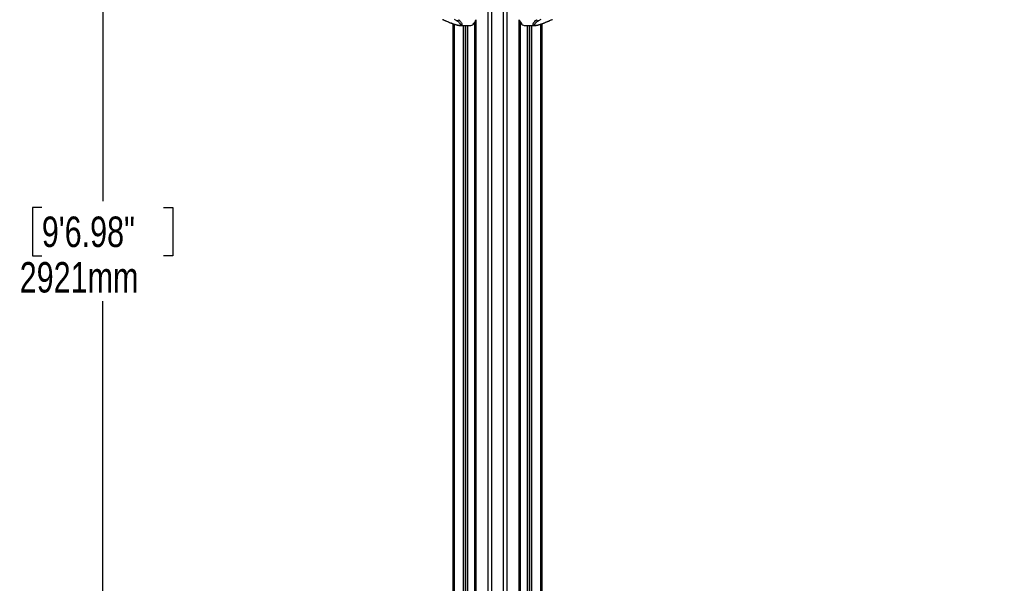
# Model space of a CAD drawing. Header units: millimetres. Extents: x 20 to 22981, y 40 to 19992.
# Tile 17 of 120: x 5210 to 8444, y 3948 to 5800. Entities that reach past the tile are written whole.
import ezdxf

# ---------------------------------------------------------------- set-up
doc = ezdxf.new("R2010")
doc.units = ezdxf.units.MM
doc.header["$LTSCALE"] = 2
doc.layers.add('COMPONENT_GEOMETRY', color=7, linetype='Continuous')
doc.styles.add('SLDTEXTSTYLE0', font='TXT', dxfattribs={"width": 0.75})
doc.dimstyles.new('SLDDIMSTYLE0', dxfattribs={"dimtxt": 100, "dimasz": 6.604, "dimexe": 0, "dimexo": 0.0625, "dimgap": 25, "dimtad": 0, "dimtih": 1, "dimtoh": 1, "dimdec": 0, "dimrnd": 1e-09, "dimzin": 12, "dimdsep": 46, "dimtxsty": 'SLDTEXTSTYLE0', "dimsah": 1, "dimcen": 0.09, "dimadec": 0, "dimazin": 3, "dimtfac": 1, "dimtdec": 0, "dimtofl": 0, "dimtmove": 0, "dimatfit": 3, "dimfxl": 1, "dimfrac": 2, "dimtolj": 1, "dimtzin": 12, "dimarcsym": 0})

# ---------------------------------------------------------------- blocks, each defined once
blk = doc.blocks.new('_D_4')
at = {"layer": 'COMPONENT_GEOMETRY', "color": 7}
for p, q in [((6638.5, 7959.5), (5476, 7959.5)), ((5482.4, 7959.5), (5482.4, 5203.3)), ((5282.3, 5183), (5251.8, 5183)), ((5251.8, 5183), (5251.8, 5024.3)), ((5682.4, 5183), (5712.9, 5183)), ((5712.9, 5183), (5712.9, 5024.3)), ((5251.8, 5024.3), (5282.3, 5024.3)), ((5712.9, 5024.3), (5682.4, 5024.3)), ((5482.4, 2118.5), (5482.4, 4874.7)), ((6459.7, 2118.5), (5476, 2118.5))]:
    blk.add_line(p, q, dxfattribs=at)
for points in [[(5482.4, 7959.5), (5481.3, 7952.9), (5483.4, 7952.9)], [(5482.4, 2118.5), (5483.4, 2125.1), (5481.3, 2125.1)]]:
    blk.add_solid(points, dxfattribs=at)
at = {"layer": 'COMPONENT_GEOMETRY', "color": 7, "char_height": 100, "attachment_point": 1, "style": 'SLDTEXTSTYLE0'}
for s, insert in [('9\'6.98"', (5282.3, 5153.2)), ('2921mm', (5209.6, 5003.6))]:
    blk.add_mtext(s, dxfattribs=dict(at, insert=insert))
blk = doc.blocks.new('_D_5')
at = {"layer": 'COMPONENT_GEOMETRY', "color": 7}
for p, q in [((10452.1, 6612.5), (10452.1, 4529.8)), ((10252.1, 4509.5), (10221.6, 4509.5)), ((10221.6, 4509.5), (10221.6, 4350.8)), ((10652.2, 4509.5), (10682.7, 4509.5)), ((10682.7, 4509.5), (10682.7, 4350.8)), ((10221.6, 4350.8), (10252.1, 4350.8)), ((10682.7, 4350.8), (10652.2, 4350.8)), ((10452.1, 2118.5), (10452.1, 4201.1)), ((7098.8, 2118.5), (10458.5, 2118.5))]:
    blk.add_line(p, q, dxfattribs=at)
for points in [[(10452.1, 6612.5), (10451.1, 6605.9), (10453.1, 6605.9)], [(10452.1, 2118.5), (10453.1, 2125.1), (10451.1, 2125.1)]]:
    blk.add_solid(points, dxfattribs=at)
at = {"layer": 'COMPONENT_GEOMETRY', "color": 7, "char_height": 100, "attachment_point": 1, "style": 'SLDTEXTSTYLE0'}
for s, insert in [('7\'4.46"', (10252.1, 4479.7)), ('2247mm', (10179.3, 4330))]:
    blk.add_mtext(s, dxfattribs=dict(at, insert=insert))

msp = doc.modelspace()

# ---------------------------------------------------------------- linework, layer by layer
at = {"color": 8, "linetype": 'Continuous', "lineweight": 25}
for p, q in [((6748.24, 2191.49), (6748.24, 7939.49)), ((6759.31, 7939.49), (6759.31, 2191.49)), ((6799.26, 2191.49), (6799.26, 7939.49)), ((6810.34, 7939.49), (6810.34, 2191.49)), ((6703.16, 5790.42), (6706.75, 5790.28)), ((6706.75, 5791.57), (6704.07, 5791.66)), ((6704.86, 2191.49), (6704.86, 5790.35)), ((6708.14, 5799.24), (6708.14, 2191.49)), ((6850.44, 2191.49), (6850.44, 5799.24)), ((6854.5, 5791.66), (6851.82, 5791.57)), ((6851.82, 5790.28), (6855.42, 5790.42)), ((6853.72, 5790.35), (6853.72, 2780.48)), ((6636.74, 5785.38), (6636.74, 2191.49)), ((6667.23, 2191.49), (6667.23, 5781.02)), ((6673.4, 5781.02), (6673.4, 2191.49)), ((6681.18, 2191.49), (6681.18, 5781.02)), ((6877.4, 5781.02), (6877.4, 2768.25)), ((6885.18, 2761.31), (6885.18, 5781.02)), ((6891.35, 5781.02), (6891.35, 2192.39)), ((6921.84, 2192.28), (6921.84, 5785.38))]:
    msp.add_line(p, q, dxfattribs=at)
at = {"color": 7, "linetype": 'Continuous', "lineweight": 25}
for p, q in [((6600, 5800.79), (6609.63, 5796.26)), ((6645.1, 5796.26), (6637.45, 5800.79)), ((6703.15, 5790.42), (6706.75, 5790.28)), ((6706.75, 5796.17), (6706.75, 2191.49)), ((6851.82, 2191.49), (6851.82, 5796.17)), ((6851.82, 5790.28), (6855.42, 5790.42)), ((6921.13, 5800.79), (6913.48, 5796.26)), ((6948.95, 5796.26), (6958.58, 5800.79)), ((6633.39, 2191.49), (6633.39, 5786.52)), ((6656.55, 5781.02), (6688.13, 5781.02)), ((6681.61, 2191.49), (6681.61, 5781.02)), ((6698.03, 5785.29), (6700.15, 5785.29)), ((6700.15, 5785.29), (6700.15, 5787.09)), ((6858.43, 5787.09), (6858.43, 5785.29)), ((6860.55, 5785.29), (6858.43, 5785.29)), ((6870.45, 5781.02), (6902.02, 5781.02)), ((6876.97, 5781.02), (6876.97, 2768.46)), ((6925.18, 5786.51), (6925.18, 2191.49))]:
    msp.add_line(p, q, dxfattribs=at)
at = {"color": 8, "linetype": 'Continuous', "lineweight": 25, "flags": 128}
for points in [[(6608.63, 5796.44), (6609.06, 5796.31), (6609.63, 5796.26)], [(6949.94, 5796.44), (6949.52, 5796.31), (6948.95, 5796.26)]]:
    msp.add_lwpolyline(points, dxfattribs=at)
at = {"color": 7, "linetype": 'Continuous', "lineweight": 25}
for centre, radius, start, end in [((6644.77, 5804.59), 8.34, 272.27338, 326.4096), ((6677.41, 5810.92), 32.89, 308.81908, 340.57429), ((6881.17, 5810.92), 32.89, 199.42571, 231.18092), ((6913.81, 5804.59), 8.34, 213.5904, 267.72662), ((6687.84, 5800.9), 19.88, 270.8294, 308.25479), ((6870.74, 5800.9), 19.88, 231.74521, 269.1706)]:
    msp.add_arc(centre, radius, start, end, dxfattribs=at)
for points, knots in [([(6598.71, 5801.13), (6599.36, 5800.81), (6601.57, 5799.68), (6604.89, 5798.11), (6607.68, 5796.88), (6608.66, 5796.45)], [0, 0, 0, 0, 0.2108033, 0.725035, 1, 1, 1, 1]), ([(6608.63, 5796.45), (6610.64, 5795.57), (6614.77, 5793.76), (6620.97, 5791.2), (6626.96, 5788.84), (6632.38, 5786.84), (6637.27, 5785.18), (6641.59, 5783.82), (6645.4, 5782.76), (6648.86, 5781.93), (6652.05, 5781.36), (6654.61, 5781.04), (6656.03, 5781.07), (6656.55, 5781.08)], [0, 0, 0, 0, 0.1404088, 0.2892936, 0.413942, 0.5268379, 0.6254753, 0.7075515, 0.779599, 0.844238, 0.9050638, 0.9657103, 1, 1, 1, 1]), ([(6609.63, 5796.26), (6612.89, 5794.84), (6619.04, 5792.18), (6627.23, 5788.95), (6633.78, 5786.57), (6638.47, 5785), (6642.85, 5783.67), (6647.07, 5782.56), (6651.1, 5781.75), (6654.48, 5781.43), (6656.85, 5781.62), (6658.4, 5782.4), (6658.62, 5783.68), (6657.97, 5785.21), (6656.72, 5786.93), (6654.72, 5788.98), (6651.01, 5792.16), (6647.47, 5794.61), (6645.1, 5796.26)], [0, 0, 0, 0, 0.1200415, 0.2258655, 0.2796515, 0.3339117, 0.3735608, 0.4139748, 0.461049, 0.4957866, 0.5305265, 0.5716914, 0.6317593, 0.6775173, 0.7239145, 0.7919071, 0.860464, 1, 1, 1, 1]), ([(6913.48, 5796.26), (6911.43, 5794.84), (6907.58, 5792.18), (6903.79, 5788.95), (6901.56, 5786.57), (6900.48, 5785), (6900.01, 5783.67), (6900.17, 5782.56), (6901.24, 5781.75), (6903.47, 5781.43), (6906.51, 5781.62), (6910.9, 5782.4), (6915.82, 5783.68), (6920.76, 5785.21), (6925.82, 5786.93), (6931.38, 5788.98), (6939.47, 5792.16), (6945.15, 5794.61), (6948.95, 5796.26)], [0, 0, 0, 0, 0.1200415, 0.2258655, 0.2796515, 0.3339117, 0.3735608, 0.4139748, 0.461049, 0.4957866, 0.5305265, 0.5716914, 0.6317593, 0.6775173, 0.7239145, 0.7919071, 0.860464, 1, 1, 1, 1]), ([(6902.15, 5781.07), (6902.59, 5781.06), (6903.98, 5781.04), (6906.51, 5781.36), (6909.74, 5781.94), (6913.14, 5782.75), (6916.81, 5783.77), (6920.79, 5785.01), (6925.26, 5786.52), (6930.26, 5788.33), (6935.77, 5790.46), (6941.78, 5792.92), (6946.58, 5794.94), (6949.32, 5796.17), (6949.94, 5796.45)], [0, 0, 0, 0, 0.029277, 0.0927741, 0.154214, 0.2182041, 0.2877093, 0.3650638, 0.4516339, 0.555865, 0.673588, 0.8037364, 0.9560523, 1, 1, 1, 1]), ([(6949.94, 5796.45), (6951.1, 5796.97), (6954.1, 5798.3), (6957.38, 5799.87), (6959.45, 5800.91), (6959.9, 5801.14)], [0, 0, 0, 0, 0.3314683, 0.8567692, 1, 1, 1, 1])]:
    msp.add_open_spline(points, degree=3, knots=knots, dxfattribs=at)
at = {"color": 8, "linetype": 'Continuous', "lineweight": 25}
for points, knots in [([(6651.72, 5799.98), (6653.88, 5797.88), (6657.14, 5794.72), (6660.27, 5790.64), (6661.83, 5787.98), (6662.57, 5785.77), (6662.66, 5783.78), (6661.68, 5782.15), (6659.5, 5781.15), (6657.44, 5781.08), (6656.55, 5781.05)], [0, 0, 0, 0, 0.2614494, 0.3946489, 0.5290535, 0.6207253, 0.7135782, 0.839793, 0.9306236, 1, 1, 1, 1]), ([(6902.15, 5781.06), (6901.96, 5781.05), (6900.61, 5780.95), (6898.59, 5781.36), (6896.76, 5782.33), (6896.01, 5783.77), (6895.94, 5785.43), (6896.51, 5787.41), (6898.12, 5790.45), (6901.33, 5794.64), (6904.97, 5798.15), (6906.86, 5799.98)], [0, 0, 0, 0, 0.0125651, 0.0909155, 0.1933021, 0.2746553, 0.3579739, 0.4593623, 0.5619937, 0.7729686, 1, 1, 1, 1])]:
    msp.add_open_spline(points, degree=3, knots=knots, dxfattribs=at)

# ---------------------------------------------------------------- dimensions: what is measured, and where the dimension line sits
at = {"layer": 'COMPONENT_GEOMETRY', "color": 7}
for base, p1, p2, picture, middle in [((5482.37, 7959.49), (6462.29, 2118.49), (6641.06, 7959.49), '_D_4', (5482.37, 5038.99)), ((10452.12, 6612.47), (7096.29, 2118.49), (12075.31, 6612.47), '_D_5', (10452.12, 4365.48))]:
    dim = msp.add_linear_dim(base=base, p1=p1, p2=p2, angle=90, dimstyle='SLDDIMSTYLE0', dxfattribs=at)
    dim.commit()
    dim.dimension.update_dxf_attribs({"geometry": picture, "text_midpoint": middle, "dimtype": 160})

doc.saveas('drawing.dxf')
